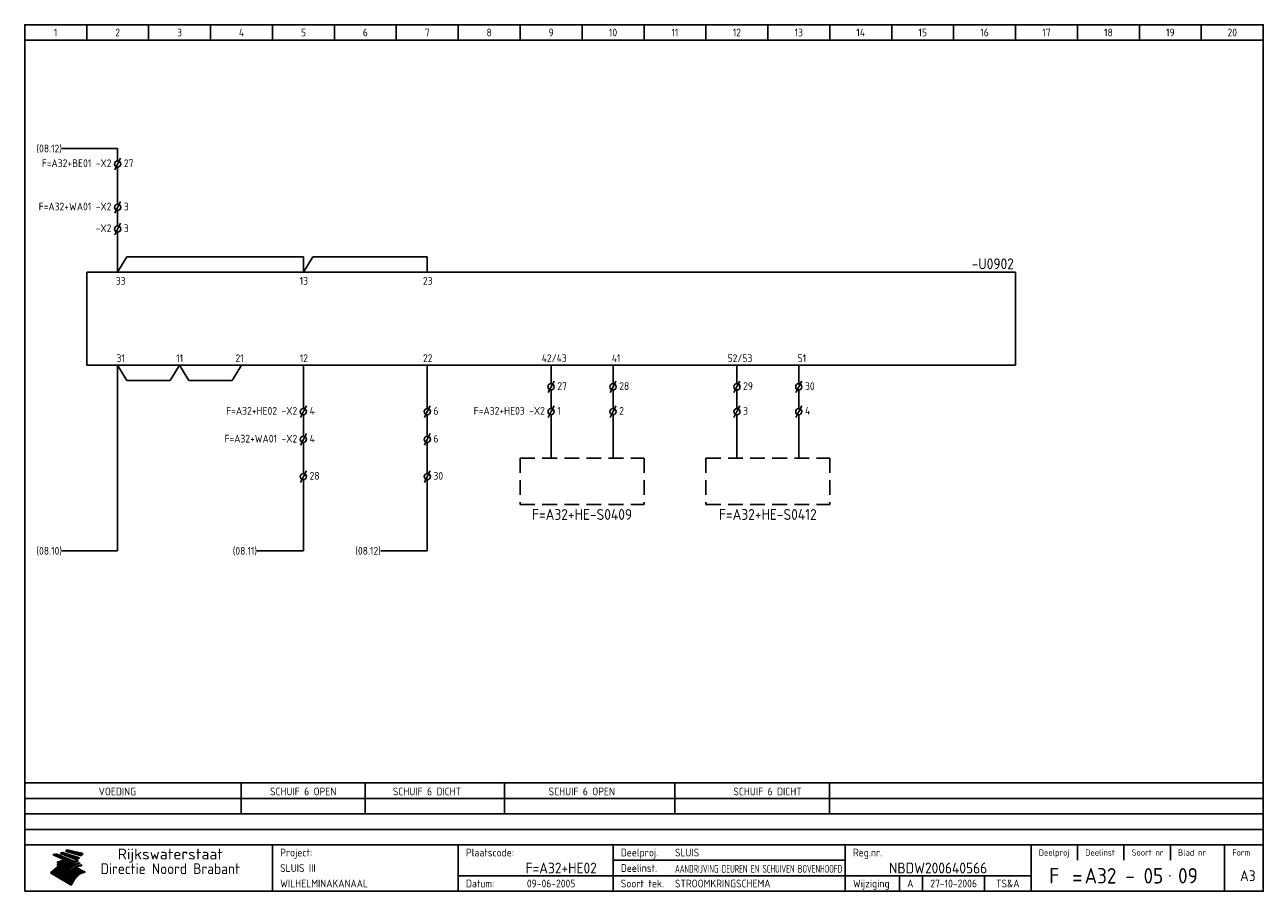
# Model space of a CAD drawing. Extents: x 10 to 410, y 10 to 290.
import ezdxf
from ezdxf.enums import TextEntityAlignment as Align

# ---------------------------------------------------------------- set-up
doc = ezdxf.new("R2010")
doc.units = 0
doc.header["$LTSCALE"] = 15
doc.header["$MEASUREMENT"] = 0
doc.header["$PDMODE"] = 1
doc.linetypes.add('DASHDOT', pattern=[1, 0.5, -0.25, 0, -0.25])
doc.linetypes.add('HIDDEN', pattern=[9.525, 6.35, -3.175])
for name, color, linetype in [('0-25', 7, 'CONTINUOUS'), ('0-35', 2, 'CONTINUOUS'), ('0-50', 3, 'CONTINUOUS'), ('B-25', 7, 'CONTINUOUS'), ('B-35', 2, 'CONTINUOUS'), ('S-25', 7, 'CONTINUOUS')]:
    doc.layers.add(name, color=color, linetype=linetype)
doc.styles.add('ISO', font='iso.shx')
doc.styles.get("Standard").update_dxf_attribs({"font": 'iso.shx'})

# ---------------------------------------------------------------- blocks, each defined once
blk = doc.blocks.new('KADERA3')
at = {"layer": '0-25'}
for p, q in [((30, 285), (30, 290)), ((50, 285), (50, 290)), ((70, 285), (70, 290)), ((90, 285), (90, 290)), ((110, 285), (110, 290)), ((130, 285), (130, 290)), ((150, 285), (150, 290)), ((170, 285), (170, 290)), ((190, 285), (190, 290)), ((210, 285), (210, 290)), ((230, 285), (230, 290)), ((250, 285), (250, 290)), ((270, 285), (270, 290)), ((290, 285), (290, 290)), ((310, 285), (310, 290)), ((330, 285), (330, 290)), ((350, 285), (350, 290)), ((370, 285), (370, 290)), ((390, 285), (390, 290)), ((10, 285), (410, 285)), ((410, 45), (10, 45)), ((410, 40), (10, 40)), ((410, 35), (10, 35)), ((410, 30), (10, 30)), ((350, 25), (350, 20)), ((365, 25), (365, 20)), ((380, 25), (380, 20)), ((200, 20), (275, 20)), ((150, 15), (335, 15)), ((292.5, 15), (292.5, 10)), ((300, 15), (300, 10)), ((320, 15), (320, 10))]:
    blk.add_line(p, q, dxfattribs=at)
at = {"layer": '0-25', "color": 7}
for p, q in [((19.1, 21.89), (25.12, 19)), ((19.1, 21.89), (25.12, 19)), ((19.17, 21.86), (20.7, 21.86)), ((19.29, 21.8), (20.83, 21.8)), ((19.4, 21.75), (20.96, 21.75)), ((19.52, 21.69), (21.09, 21.69)), ((19.64, 21.63), (21.22, 21.63)), ((19.74, 21.92), (20.56, 21.92)), ((19.75, 21.58), (21.36, 21.58)), ((19.87, 21.52), (21.49, 21.52)), ((19.99, 21.47), (21.62, 21.47)), ((20.11, 21.41), (21.75, 21.41)), ((20.22, 21.35), (21.88, 21.35)), ((20.25, 21.97), (20.43, 21.97)), ((20.34, 21.3), (22.02, 21.3)), ((20.38, 21.99), (26.02, 19.59)), ((20.38, 21.99), (26.02, 19.59)), ((20.46, 21.24), (22.15, 21.24)), ((20.57, 21.18), (22.28, 21.18)), ((20.69, 21.13), (22.41, 21.13)), ((20.81, 21.07), (22.55, 21.07)), ((20.92, 21.02), (22.68, 21.02)), ((21.04, 20.96), (22.81, 20.96)), ((21.16, 20.9), (22.94, 20.9)), ((21.27, 20.85), (23.07, 20.85)), ((21.39, 20.79), (23.21, 20.79)), ((21.47, 22.25), (26.83, 20.19)), ((21.47, 22.25), (26.83, 20.19)), ((21.49, 22.25), (23.07, 22.25)), ((21.51, 20.73), (23.34, 20.73)), ((21.6, 22.2), (23.25, 22.2)), ((21.63, 20.68), (23.47, 20.68)), ((21.65, 22.31), (22.89, 22.31)), ((21.74, 20.62), (23.6, 20.62)), ((21.75, 22.14), (23.42, 22.14)), ((21.8, 22.37), (22.71, 22.37)), ((21.86, 20.57), (23.73, 20.57)), ((21.9, 22.08), (23.6, 22.08)), ((21.94, 22.42), (22.53, 22.42)), ((21.98, 20.51), (23.87, 20.51)), ((22.04, 22.03), (23.78, 22.03)), ((22.06, 22.48), (22.36, 22.48)), ((22.09, 20.45), (24, 20.45)), ((22.18, 22.53), (27.65, 20.8)), ((22.18, 22.53), (27.65, 20.8)), ((22.19, 21.97), (23.96, 21.97)), ((22.21, 20.4), (24.13, 20.4)), ((22.33, 20.34), (24.26, 20.34)), ((22.34, 21.92), (24.13, 21.92)), ((22.37, 20), (23.08, 20)), ((22.44, 20.28), (24.4, 20.28)), ((22.48, 21.86), (24.31, 21.86)), ((22.49, 20.06), (23.04, 20.06)), ((22.56, 20.23), (24.53, 20.23)), ((22.61, 20.12), (22.93, 20.12)), ((22.63, 21.8), (24.49, 21.8)), ((22.68, 20.17), (24.66, 20.17)), ((22.71, 20.17), (22.82, 20.17)), ((23.11, 20.02), (22.77, 20.2)), ((23.11, 20.02), (22.77, 20.2)), ((22.78, 21.75), (24.67, 21.75)), ((22.79, 20.12), (24.79, 20.12)), ((22.91, 20.06), (24.92, 20.06)), ((22.92, 21.69), (24.85, 21.69)), ((23.03, 20), (25.06, 20)), ((23.07, 21.63), (25.02, 21.63)), ((23.14, 22.99), (28.22, 21.46)), ((23.14, 22.99), (28.22, 21.46)), ((23.15, 22.98), (25.33, 22.98)), ((23.22, 21.58), (25.2, 21.58)), ((23.23, 23.04), (25.09, 23.04)), ((23.32, 23.1), (24.84, 23.1)), ((23.34, 22.93), (25.57, 22.93)), ((23.36, 21.52), (25.38, 21.52)), ((23.4, 23.15), (24.6, 23.15)), ((23.49, 23.21), (24.36, 23.21)), ((23.51, 21.47), (25.56, 21.47)), ((23.52, 22.87), (25.81, 22.87)), ((23.57, 23.27), (24.12, 23.27)), ((23.64, 23.32), (23.87, 23.32)), ((23.66, 21.41), (25.74, 21.41)), ((23.7, 23.36), (28.82, 22.17)), ((23.7, 23.36), (28.82, 22.17)), ((23.71, 22.82), (26.06, 22.82)), ((23.8, 21.35), (25.91, 21.35)), ((23.9, 22.76), (26.3, 22.76)), ((23.95, 21.3), (26.09, 21.3)), ((24.09, 22.7), (26.54, 22.7)), ((24.09, 21.24), (26.27, 21.24)), ((24.24, 21.18), (26.45, 21.18)), ((24.27, 22.65), (26.78, 22.65)), ((24.39, 21.13), (26.62, 21.13)), ((24.46, 22.59), (27.03, 22.59)), ((24.53, 21.07), (26.8, 21.07)), ((24.65, 22.53), (27.27, 22.53)), ((24.68, 21.02), (26.98, 21.02)), ((24.83, 20.96), (27.16, 20.96)), ((24.84, 22.48), (27.51, 22.48)), ((24.97, 20.9), (27.34, 20.9)), ((25.02, 22.42), (27.75, 22.42)), ((25.12, 20.85), (27.51, 20.85)), ((25.21, 22.37), (28, 22.37)), ((25.27, 20.79), (27.63, 20.79)), ((25.4, 22.31), (28.24, 22.31)), ((25.41, 20.73), (27.57, 20.73)), ((25.56, 20.68), (27.51, 20.68)), ((25.58, 22.25), (28.48, 22.25)), ((25.71, 20.62), (27.44, 20.62)), ((25.77, 22.2), (28.72, 22.2)), ((25.85, 20.57), (27.37, 20.57)), ((25.96, 22.14), (28.79, 22.14)), ((26, 20.51), (27.29, 20.51)), ((26.15, 22.08), (28.75, 22.08)), ((26.15, 20.45), (27.22, 20.45)), ((26.29, 20.4), (27.14, 20.4)), ((26.33, 22.03), (28.71, 22.03)), ((26.44, 20.34), (27.06, 20.34)), ((26.52, 21.97), (28.66, 21.97)), ((26.59, 20.28), (26.97, 20.28)), ((26.71, 21.92), (28.62, 21.92)), ((26.73, 20.23), (26.89, 20.23)), ((26.9, 21.86), (28.57, 21.86)), ((27.08, 21.8), (28.52, 21.8)), ((27.27, 21.75), (28.48, 21.75)), ((27.46, 21.69), (28.43, 21.69)), ((27.65, 21.63), (28.38, 21.63)), ((27.83, 21.58), (28.33, 21.58)), ((28.02, 21.52), (28.28, 21.52)), ((28.21, 21.47), (28.22, 21.47)), ((20.58, 17.88), (18.3, 16)), ((20.58, 17.88), (18.3, 16)), ((24.94, 11.97), (18.3, 16)), ((24.94, 11.97), (18.3, 16)), ((18.31, 16.01), (20.96, 16.01)), ((18.38, 16.07), (21.46, 16.07)), ((18.45, 16.12), (21.88, 16.12)), ((18.52, 16.18), (22.15, 16.18)), ((18.59, 16.23), (22.38, 16.23)), ((18.65, 16.29), (22.58, 16.29)), ((18.72, 16.35), (22.75, 16.35)), ((18.79, 16.4), (22.91, 16.4)), ((18.86, 16.46), (20.6, 16.46)), ((18.93, 16.52), (20.6, 16.52)), ((18.99, 16.57), (20.6, 16.57)), ((19.06, 16.63), (20.6, 16.63)), ((19.13, 16.68), (20.6, 16.68)), ((19.2, 16.74), (20.6, 16.74)), ((19.27, 16.8), (20.6, 16.8)), ((19.33, 16.85), (21.07, 16.85)), ((19.4, 16.91), (21.55, 16.91)), ((19.47, 16.97), (21.88, 16.97)), ((19.54, 17.02), (22.13, 17.02)), ((19.61, 17.08), (22.34, 17.08)), ((19.67, 17.13), (20.6, 17.13)), ((19.74, 17.19), (20.6, 17.19)), ((19.81, 17.25), (20.6, 17.25)), ((19.88, 17.3), (20.6, 17.3)), ((19.95, 17.36), (20.6, 17.36)), ((20.01, 17.42), (20.6, 17.42)), ((20.08, 17.47), (20.93, 17.47)), ((20.15, 17.53), (21.26, 17.53)), ((20.22, 17.58), (21.51, 17.58)), ((20.29, 17.64), (21.72, 17.64)), ((20.35, 17.7), (21.9, 17.7)), ((20.42, 17.75), (22.07, 17.75)), ((20.49, 17.81), (22.22, 17.81)), ((20.56, 17.87), (22.36, 17.87)), ((20.6, 19.11), (20.58, 19.51)), ((20.6, 19.11), (20.58, 19.51)), ((20.58, 19.5), (22.09, 19.5)), ((20.58, 19.44), (21.95, 19.44)), ((20.59, 19.38), (21.79, 19.38)), ((20.59, 19.33), (21.62, 19.33)), ((20.59, 19.27), (21.42, 19.27)), ((20.6, 19.22), (21.2, 19.22)), ((20.6, 19.16), (20.93, 19.16)), ((20.6, 19.11), (20.69, 19.12)), ((20.6, 19.11), (20.69, 19.12)), ((20.6, 18.79), (20.77, 18.81)), ((20.6, 18.79), (20.77, 18.81)), ((20.6, 18.29), (20.6, 18.79)), ((20.6, 18.29), (20.6, 18.79)), ((20.6, 18.77), (22.46, 18.77)), ((20.6, 18.71), (22.33, 18.71)), ((20.6, 18.65), (22.19, 18.65)), ((20.6, 18.6), (22.04, 18.6)), ((20.6, 18.54), (21.87, 18.54)), ((20.6, 18.48), (21.68, 18.48)), ((20.6, 18.43), (21.46, 18.43)), ((20.6, 18.37), (21.21, 18.37)), ((20.6, 18.29), (20.88, 18.32)), ((20.6, 18.29), (20.88, 18.32)), ((20.6, 18.32), (20.87, 18.32)), ((20.6, 17.88), (20.86, 17.91)), ((20.6, 17.88), (20.86, 17.91)), ((20.6, 17.43), (20.97, 17.48)), ((20.6, 17.43), (20.97, 17.48)), ((20.6, 17.43), (20.6, 17.09)), ((20.6, 17.43), (20.6, 17.09)), ((20.6, 17.09), (21.26, 17.16)), ((20.6, 17.09), (21.26, 17.16)), ((20.6, 16.8), (21.37, 16.89)), ((20.6, 16.8), (21.37, 16.89)), ((20.6, 16.8), (20.6, 16.45)), ((20.6, 16.8), (20.6, 16.45)), ((20.6, 16.45), (21.56, 16.56)), ((20.6, 16.45), (21.56, 16.56)), ((20.6, 15.97), (21.67, 16.09)), ((20.6, 15.97), (21.67, 16.09)), ((20.7, 16.46), (23.06, 16.46)), ((20.9, 19.55), (22.23, 19.55)), ((20.9, 18.82), (22.59, 18.82)), ((20.98, 17.92), (22.5, 17.92)), ((21.02, 17.13), (22.53, 17.13)), ((21.19, 19.61), (22.35, 19.61)), ((21.2, 16.52), (23.2, 16.52)), ((21.32, 18.88), (22.71, 18.88)), ((21.32, 17.98), (22.62, 17.98)), ((21.42, 19.67), (22.47, 19.67)), ((21.47, 17.19), (22.7, 17.19)), ((21.59, 18.03), (22.74, 18.03)), ((21.61, 18.93), (22.82, 18.93)), ((21.62, 19.72), (22.59, 19.72)), ((21.72, 16.57), (23.32, 16.57)), ((21.77, 17.25), (22.85, 17.25)), ((21.8, 19.78), (22.69, 19.78)), ((21.8, 18.09), (22.85, 18.09)), ((21.84, 18.99), (22.92, 18.99)), ((21.96, 19.83), (22.79, 19.83)), ((21.99, 18.15), (22.95, 18.15)), ((22.01, 17.3), (22.99, 17.3)), ((22.03, 19.05), (23.03, 19.05)), ((22.1, 16.63), (23.44, 16.63)), ((22.11, 19.89), (22.89, 19.89)), ((22.16, 18.2), (23.05, 18.2)), ((22.21, 19.1), (23.12, 19.1)), ((22.21, 17.36), (23.12, 17.36)), ((22.24, 19.95), (22.99, 19.95)), ((22.31, 18.26), (23.15, 18.26)), ((22.36, 19.16), (23.22, 19.16)), ((22.38, 16.68), (23.56, 16.68)), ((22.39, 17.42), (23.24, 17.42)), ((22.45, 18.32), (23.24, 18.32)), ((22.51, 19.22), (23.3, 19.22)), ((22.56, 17.47), (23.36, 17.47)), ((22.59, 18.37), (23.33, 18.37)), ((22.6, 16.74), (23.66, 16.74)), ((22.64, 19.27), (23.39, 19.27)), ((22.71, 18.43), (23.42, 18.43)), ((22.71, 17.53), (23.47, 17.53)), ((22.77, 19.33), (23.47, 19.33)), ((22.79, 16.8), (23.77, 16.8)), ((22.83, 18.48), (23.5, 18.48)), ((22.84, 17.58), (23.57, 17.58)), ((22.89, 19.38), (23.55, 19.38)), ((22.94, 18.54), (23.58, 18.54)), ((22.96, 16.85), (23.86, 16.85)), ((22.97, 17.64), (23.67, 17.64)), ((23, 19.44), (23.63, 19.44)), ((23.04, 18.6), (23.66, 18.6)), ((23.1, 19.5), (23.72, 19.5)), ((23.1, 17.7), (23.77, 17.7)), ((23.12, 16.91), (23.96, 16.91)), ((23.14, 18.65), (23.74, 18.65)), ((23.15, 19.95), (25.19, 19.95)), ((23.21, 19.55), (23.8, 19.55)), ((23.21, 17.75), (23.86, 17.75)), ((23.21, 16.01), (28.9, 16.01)), ((23.24, 18.71), (23.82, 18.71)), ((23.26, 19.89), (25.32, 19.89)), ((23.26, 16.97), (24.05, 16.97)), ((23.3, 19.61), (23.88, 19.61)), ((23.32, 17.81), (23.95, 17.81)), ((23.33, 18.77), (23.91, 18.77)), ((23.37, 16.07), (29.08, 16.07)), ((23.38, 19.83), (25.45, 19.83)), ((23.39, 19.67), (23.81, 19.67)), ((23.39, 17.02), (24.14, 17.02)), ((23.42, 18.82), (23.99, 18.82)), ((23.42, 17.87), (24.03, 17.87)), ((23.45, 19.7), (23.58, 19.79)), ((23.45, 19.7), (23.58, 19.79)), ((23.48, 19.72), (23.7, 19.72)), ((23.5, 19.78), (25.58, 19.78)), ((23.51, 18.88), (24.07, 18.88)), ((23.51, 16.12), (29.27, 16.12)), ((23.52, 17.92), (24.11, 17.92)), ((23.52, 17.08), (24.22, 17.08)), ((23.54, 18.9), (24.3, 19.42)), ((23.54, 18.9), (24.3, 19.42)), ((23.56, 19.78), (23.59, 19.78)), ((23.56, 19.39), (23.9, 19.62)), ((23.56, 19.39), (23.9, 19.62)), ((23.58, 19.79), (23.9, 19.62)), ((23.58, 19.79), (23.9, 19.62)), ((23.59, 18.93), (24.15, 18.93)), ((23.61, 19.72), (25.72, 19.72)), ((23.62, 17.98), (24.2, 17.98)), ((23.63, 17.13), (24.3, 17.13)), ((23.65, 18.59), (24.62, 19.25)), ((23.65, 18.59), (24.62, 19.25)), ((29.41, 16.17), (23.65, 16.17)), ((23.67, 18.99), (24.23, 18.99)), ((23.71, 18.03), (24.28, 18.03)), ((23.73, 19.67), (25.85, 19.67)), ((23.75, 19.05), (24.32, 19.05)), ((23.75, 17.19), (24.38, 17.19)), ((23.77, 16.23), (29.47, 16.23)), ((23.79, 18.09), (24.36, 18.09)), ((23.83, 19.1), (24.4, 19.1)), ((23.85, 19.61), (25.98, 19.61)), ((23.85, 17.25), (24.46, 17.25)), ((23.88, 18.15), (24.44, 18.15)), ((23.89, 16.29), (29.36, 16.29)), ((23.92, 19.16), (24.48, 19.16)), ((23.94, 18.19), (25.23, 19.07)), ((23.94, 18.19), (25.23, 19.07)), ((23.95, 17.3), (24.55, 17.3)), ((23.96, 19.55), (25.96, 19.55)), ((23.96, 18.2), (24.53, 18.2)), ((24, 19.22), (24.56, 19.22)), ((24, 16.35), (29.24, 16.35)), ((24.04, 18.26), (24.61, 18.26)), ((24.05, 17.36), (24.63, 17.36)), ((24.06, 17.88), (25.34, 18.76)), ((24.06, 17.88), (25.34, 18.76)), ((24.08, 19.5), (25.88, 19.5)), ((24.08, 19.27), (24.58, 19.27)), ((24.11, 16.4), (29.13, 16.4)), ((24.13, 18.32), (24.69, 18.32)), ((24.14, 17.42), (24.71, 17.42)), ((24.16, 19.33), (24.47, 19.33)), ((24.2, 19.44), (25.79, 19.44)), ((24.21, 18.37), (24.77, 18.37)), ((24.21, 16.46), (29.02, 16.46)), ((24.23, 17.47), (24.79, 17.47)), ((24.24, 17.48), (25.52, 18.36)), ((24.24, 17.48), (25.52, 18.36)), ((24.25, 19.38), (24.36, 19.38)), ((24.29, 18.43), (24.85, 18.43)), ((24.3, 19.42), (24.62, 19.25)), ((24.3, 19.42), (24.62, 19.25)), ((24.31, 19.38), (25.71, 19.38)), ((24.31, 17.53), (24.87, 17.53)), ((24.31, 16.52), (28.91, 16.52)), ((24.35, 17.17), (25.64, 18.05)), ((24.35, 17.17), (25.64, 18.05)), ((24.37, 18.48), (24.94, 18.48)), ((24.39, 17.58), (24.96, 17.58)), ((24.4, 16.57), (28.79, 16.57)), ((24.43, 19.33), (25.62, 19.33)), ((24.45, 18.54), (25.02, 18.54)), ((24.47, 17.64), (25.04, 17.64)), ((24.49, 16.63), (28.68, 16.63)), ((24.54, 18.6), (25.1, 18.6)), ((24.55, 19.27), (25.54, 19.27)), ((24.56, 17.7), (25.12, 17.7)), ((24.57, 16.68), (28.57, 16.68)), ((24.62, 18.65), (25.18, 18.65)), ((24.63, 16.72), (25.91, 17.6)), ((24.63, 16.72), (25.91, 17.6)), ((24.64, 17.75), (25.2, 17.75)), ((24.66, 16.74), (28.45, 16.74)), ((24.67, 19.22), (25.45, 19.22)), ((24.7, 18.71), (25.27, 18.71)), ((24.72, 17.81), (25.29, 17.81)), ((24.74, 16.8), (28.34, 16.8)), ((24.78, 19.16), (25.37, 19.16)), ((24.78, 18.77), (25.34, 18.77)), ((24.8, 17.87), (25.37, 17.87)), ((24.82, 16.85), (28.23, 16.85)), ((24.87, 18.82), (25.4, 18.82)), ((24.89, 17.92), (25.45, 17.92)), ((24.9, 19.1), (25.28, 19.1)), ((24.9, 16.91), (28.11, 16.91)), ((24.95, 18.88), (25.45, 18.88)), ((24.97, 17.98), (25.53, 17.98)), ((24.99, 16.97), (28, 16.97)), ((25.02, 19.05), (25.2, 19.05)), ((25.03, 18.93), (25.51, 18.93)), ((25.05, 18.03), (25.61, 18.03)), ((25.07, 17.02), (27.89, 17.02)), ((25.11, 18.99), (25.57, 18.99)), ((26.02, 19.59), (25.12, 19)), ((26.02, 19.59), (25.12, 19)), ((25.13, 18.09), (25.68, 18.09)), ((25.15, 17.08), (27.77, 17.08)), ((25.19, 19.05), (25.63, 19.05)), ((25.21, 18.15), (25.75, 18.15)), ((25.23, 17.13), (27.66, 17.13)), ((25.26, 19.1), (25.7, 19.1)), ((25.3, 18.2), (25.82, 18.2)), ((25.31, 17.19), (27.55, 17.19)), ((25.33, 19.16), (25.77, 19.16)), ((25.38, 18.26), (25.89, 18.26)), ((25.39, 19.22), (25.85, 19.22)), ((25.4, 17.25), (27.43, 17.25)), ((25.46, 18.32), (25.97, 18.32)), ((25.47, 19.27), (25.93, 19.27)), ((25.48, 17.3), (27.32, 17.3)), ((25.54, 19.33), (26.03, 19.33)), ((25.54, 18.37), (26.06, 18.37)), ((25.56, 17.36), (27.21, 17.36)), ((25.62, 18.43), (26.14, 18.43)), ((25.63, 19.38), (26.13, 19.38)), ((25.64, 17.42), (27.1, 17.42)), ((25.7, 18.48), (26.24, 18.48)), ((25.72, 19.44), (26.24, 19.44)), ((25.73, 17.47), (26.98, 17.47)), ((25.79, 18.54), (26.34, 18.54)), ((25.81, 17.53), (26.87, 17.53)), ((25.82, 19.5), (26.36, 19.5)), ((25.89, 18.6), (26.46, 18.6)), ((25.89, 17.58), (26.76, 17.58)), ((25.93, 19.55), (26.53, 19.55)), ((25.96, 17.64), (26.64, 17.64)), ((25.99, 18.65), (26.58, 18.65)), ((26.04, 17.7), (26.59, 17.7)), ((26.06, 19.61), (26.85, 19.61)), ((26.1, 18.71), (26.72, 18.71)), ((26.12, 17.75), (26.67, 17.75)), ((26.2, 17.81), (26.76, 17.81)), ((26.21, 19.67), (27.23, 19.67)), ((26.23, 18.77), (26.89, 18.77)), ((26.29, 17.87), (26.86, 17.87)), ((26.37, 18.82), (27.09, 18.82)), ((26.39, 17.92), (26.97, 17.92)), ((26.44, 19.72), (27.18, 19.72)), ((26.49, 17.98), (27.09, 17.98)), ((26.53, 18.88), (27.34, 18.88)), ((26.56, 17.68), (29.54, 16.2)), ((26.56, 17.68), (29.54, 16.2)), ((26.6, 18.03), (27.22, 18.03)), ((26.72, 18.09), (27.38, 18.09)), ((26.73, 18.93), (27.66, 18.93)), ((26.85, 18.15), (27.56, 18.15)), ((26.99, 18.99), (27.9, 18.99)), ((27, 18.2), (27.8, 18.2)), ((27.13, 19.78), (27.25, 19.64)), ((27.13, 19.78), (27.25, 19.64)), ((27.18, 18.26), (28.13, 18.26)), ((27.26, 19.05), (27.84, 19.05)), ((27.39, 18.32), (28.47, 18.32)), ((27.7, 18.37), (28.49, 18.37)), ((27.78, 19.1), (27.93, 18.96)), ((27.78, 19.1), (27.93, 18.96)), ((28, 18.43), (28.44, 18.43)), ((28.29, 15.83), (29.54, 16.2)), ((28.29, 15.83), (29.54, 16.2)), ((28.39, 18.48), (28.54, 18.32)), ((28.39, 18.48), (28.54, 18.32)), ((29.54, 16.2), (29.45, 16.17)), ((29.54, 16.2), (29.45, 16.17)), ((29.46, 16.18), (29.47, 16.18)), ((18.38, 15.95), (20.6, 15.95)), ((18.47, 15.9), (20.6, 15.9)), ((18.57, 15.84), (20.6, 15.84)), ((18.66, 15.78), (20.6, 15.78)), ((18.75, 15.73), (20.6, 15.73)), ((18.85, 15.67), (20.6, 15.67)), ((18.94, 15.62), (20.6, 15.62)), ((19.03, 15.56), (27.83, 15.56)), ((19.12, 15.5), (27.75, 15.5)), ((19.22, 15.45), (27.66, 15.45)), ((19.31, 15.39), (27.58, 15.39)), ((19.4, 15.33), (27.5, 15.33)), ((19.49, 15.28), (27.43, 15.28)), ((19.59, 15.22), (27.36, 15.22)), ((19.68, 15.17), (27.29, 15.17)), ((19.77, 15.11), (27.22, 15.11)), ((19.86, 15.05), (27.15, 15.05)), ((19.96, 15), (27.09, 15)), ((20.05, 14.94), (27.02, 14.94)), ((20.14, 14.88), (26.96, 14.88)), ((20.24, 14.83), (26.9, 14.83)), ((20.33, 14.77), (26.84, 14.77)), ((20.42, 14.72), (26.79, 14.72)), ((20.51, 14.66), (26.73, 14.66)), ((20.6, 15.97), (20.6, 15.58)), ((20.6, 15.97), (20.6, 15.58)), ((20.6, 15.58), (21.95, 15.73)), ((20.6, 15.58), (21.95, 15.73)), ((20.61, 14.6), (26.68, 14.6)), ((20.7, 14.55), (26.62, 14.55)), ((20.79, 14.49), (26.57, 14.49)), ((20.88, 14.43), (26.52, 14.43)), ((20.94, 15.62), (27.92, 15.62)), ((20.98, 14.38), (26.47, 14.38)), ((21.07, 14.32), (26.42, 14.32)), ((21.16, 14.27), (26.38, 14.27)), ((21.25, 14.21), (26.33, 14.21)), ((21.35, 14.15), (26.29, 14.15)), ((21.44, 14.1), (26.24, 14.1)), ((21.45, 15.67), (28.01, 15.67)), ((21.53, 14.04), (26.2, 14.04)), ((21.63, 13.98), (26.16, 13.98)), ((21.72, 13.93), (26.12, 13.93)), ((21.81, 13.87), (26.08, 13.87)), ((21.9, 13.82), (26.04, 13.82)), ((21.96, 15.73), (28.11, 15.73)), ((22, 13.76), (26, 13.76)), ((22.09, 13.7), (25.96, 13.7)), ((22.18, 13.65), (25.93, 13.65)), ((22.27, 13.59), (25.89, 13.59)), ((22.34, 15.78), (28.21, 15.78)), ((22.37, 13.53), (25.86, 13.53)), ((22.46, 13.48), (25.82, 13.48)), ((22.55, 13.42), (25.79, 13.42)), ((22.62, 15.84), (28.33, 15.84)), ((22.65, 13.37), (25.76, 13.37)), ((22.74, 13.31), (25.73, 13.31)), ((22.83, 13.25), (25.69, 13.25)), ((22.84, 15.9), (28.52, 15.9)), ((22.92, 13.2), (25.66, 13.2)), ((23.02, 13.14), (25.63, 13.14)), ((23.04, 15.95), (28.71, 15.95)), ((23.11, 13.08), (25.59, 13.08)), ((23.2, 13.03), (25.56, 13.03)), ((23.29, 12.97), (25.53, 12.97)), ((23.39, 12.92), (25.5, 12.92)), ((23.48, 12.86), (25.46, 12.86)), ((23.57, 12.8), (25.43, 12.8)), ((23.66, 12.75), (25.4, 12.75)), ((23.76, 12.69), (25.36, 12.69)), ((23.85, 12.63), (25.33, 12.63)), ((23.94, 12.58), (25.3, 12.58)), ((24.04, 12.52), (25.26, 12.52)), ((24.13, 12.47), (25.23, 12.47)), ((24.22, 12.41), (25.2, 12.41)), ((24.31, 12.35), (25.17, 12.35)), ((24.41, 12.3), (25.13, 12.3)), ((24.5, 12.24), (25.1, 12.24)), ((24.59, 12.18), (25.07, 12.18)), ((24.68, 12.13), (25.03, 12.13)), ((24.78, 12.07), (25, 12.07)), ((24.87, 12.02), (24.97, 12.02)), ((24.94, 11.97), (25.81, 13.45)), ((24.94, 11.97), (25.81, 13.45))]:
    blk.add_line(p, q, dxfattribs=at)
for centre, radius, start, end in [((19.15, 29.7), 7.8, 269.6055, 279.0886), ((19.15, 29.7), 7.8, 269.6055, 279.0886), ((19.93, 25.38), 5.91, 276.3402, 298.7463), ((19.93, 25.38), 5.91, 276.3402, 298.7463), ((19.84, 25.09), 6.03, 278.129, 302.868), ((19.84, 25.09), 6.03, 278.129, 302.868), ((19.84, 27.26), 5.27, 288.0217, 296.3084), ((19.84, 27.26), 5.27, 288.0217, 296.3084), ((20.49, 27.56), 5.28, 300.0654, 307.393), ((20.49, 27.56), 5.28, 300.0654, 307.393), ((24.11, 24.7), 5.26, 301.1147, 312.2814), ((24.11, 24.7), 5.26, 301.1147, 312.2814), ((21.95, 27.32), 8.59, 316.9248, 323.1399), ((21.95, 27.32), 8.59, 316.9248, 323.1399), ((20.21, 23.78), 5.91, 273.6149, 304.3803), ((20.21, 23.78), 5.91, 273.6149, 304.3803), ((20.35, 24.56), 5.76, 274.164, 302.5474), ((20.35, 24.56), 5.76, 274.164, 302.5474), ((20.05, 24.28), 6.02, 277.9472, 305.7139), ((20.05, 24.28), 6.02, 277.9472, 305.7139), ((20.04, 23.49), 6.09, 278.8115, 306.4242), ((20.04, 23.49), 6.09, 278.8115, 306.4242), ((20.53, 23.07), 5.96, 277.0519, 304.973), ((20.53, 23.07), 5.96, 277.0519, 304.973), ((20.72, 22.76), 5.91, 276.3402, 304.3803), ((20.72, 22.76), 5.91, 276.3402, 304.3803), ((21.06, 22.34), 5.81, 274.9043, 303.1745), ((21.06, 22.34), 5.81, 274.9043, 303.1745), ((20.82, 22.06), 6.04, 278.1111, 305.8489), ((20.82, 22.06), 6.04, 278.1111, 305.8489), ((21.3, 21.6), 5.91, 276.3402, 304.3803), ((21.3, 21.6), 5.91, 276.3402, 304.3803), ((27.05, 17.17), 2.63, 107.4286, 133.7799), ((27.05, 17.17), 2.63, 107.4286, 133.7799), ((27.45, 16.91), 2.81, 110.4143, 138.7411), ((27.45, 16.91), 2.81, 110.4143, 138.7411), ((27.57, 15.64), 3.4, 98.1566, 126.9045), ((27.57, 15.64), 3.4, 98.1566, 126.9045), ((27.91, 15.54), 3.39, 100.5835, 132.088), ((27.91, 15.54), 3.39, 100.5835, 132.088), ((28.21, 14.74), 3.67, 95.7581, 128.7216), ((28.21, 14.74), 3.67, 95.7581, 128.7216), ((27.01, 16.84), 2.93, 87.7348, 104.8316), ((27.01, 16.84), 2.93, 87.7348, 104.8316), ((27.37, 15.71), 3.93, 91.7838, 103.2817), ((27.37, 15.71), 3.93, 91.7838, 103.2817), ((28.4, 15.05), 3.21, 96.3886, 125.0052), ((28.4, 15.05), 3.21, 96.3886, 125.0052), ((27.82, 16.31), 2.8, 90.634, 105.1984), ((27.82, 16.31), 2.8, 90.634, 105.1984), ((28.19, 15.04), 3.93, 93.8342, 103.2817), ((28.19, 15.04), 3.93, 93.8342, 103.2817), ((28.58, 15.69), 2.8, 93.8141, 105.1984), ((28.58, 15.69), 2.8, 93.8141, 105.1984), ((28.95, 14.41), 3.93, 96.0135, 103.2817), ((28.95, 14.41), 3.93, 96.0135, 103.2817), ((31.24, 10.26), 6.3, 117.9568, 149.6251), ((31.24, 10.26), 6.3, 117.9568, 149.6251)]:
    blk.add_arc(centre, radius, start, end, dxfattribs=at)
at = {"layer": '0-35'}
for p, q in [((90, 25), (90, 10)), ((150, 25), (150, 10)), ((200, 25), (200, 10)), ((275, 25), (275, 10)), ((335, 25), (335, 10)), ((397.5, 25), (397.5, 10))]:
    blk.add_line(p, q, dxfattribs=at)
at = {"layer": '0-50'}
for p, q in [((10, 25), (410, 25)), ((348.75, 15), (351.25, 15)), ((348.75, 13.5), (351.25, 13.5))]:
    blk.add_line(p, q, dxfattribs=at)
blk.add_lwpolyline([(10, 10), (410, 10), (410, 290), (10, 290)], close=True, dxfattribs=at)
at = {"layer": '0-50', "const_width": 0.25}
blk.add_lwpolyline([(379.75, 15, 1), (380, 15, 1)], format="xyb", close=True, dxfattribs=at)
at = {"layer": '0-25', "style": 'ISO'}
for s, height, p in [('Project:', 2.5, (92.5, 22.5)), ('Plaatscode:', 2.5, (152.5, 22.5)), ('Deelproj.', 2.5, (202.5, 22.5)), ('Reg.nr.', 2.5, (277.5, 22.5)), ('Deelproj', 2, (337.5, 22.5)), ('Deelinst', 2, (352.5, 22.5)), ('Soort nr', 2, (367.5, 22.5)), ('Blad nr', 2, (382.5, 22.5)), ('Form', 2, (400, 22.5)), ('Deelinst.', 2.5, (202.5, 17.5)), ('Datum:', 2.5, (152.5, 12.5)), ('Soort tek.', 2.5, (202.5, 12.5)), ('Wijziging', 2.5, (277.5, 12.5))]:
    blk.add_text(s, height=height, dxfattribs=at).set_placement(p, align=Align.MIDDLE_LEFT)
for tag, p in [('STR1', (20, 287.5)), ('STR2', (40, 287.5)), ('STR3', (60, 287.5)), ('STR4', (80, 287.5)), ('STR5', (100, 287.5)), ('STR6', (120, 287.5)), ('STR7', (140, 287.5)), ('STR8', (160, 287.5)), ('STR9', (180, 287.5)), ('STR10', (200, 287.5)), ('STR11', (220, 287.5)), ('STR12', (240, 287.5)), ('STR13', (260, 287.5)), ('STR14', (280, 287.5)), ('STR15', (300, 287.5)), ('STR16', (320, 287.5)), ('STR17', (340, 287.5)), ('STR18', (360, 287.5)), ('STR19', (380, 287.5)), ('STR20', (400, 287.5)), ('W', (180, 12.5)), ('Z', (310, 12.5)), ('Y', (327.5, 12.5))]:
    blk.add_attdef(tag, text='', height=2.5, dxfattribs=at).set_placement(p, align=Align.MIDDLE)
for tag, p in [('N', (220, 22.5)), ('B', (92.5, 17.5)), ('P', (220, 17.5)), ('C', (92.5, 12.5)), ('U', (220, 12.5)), ('REV', (295, 12.5))]:
    blk.add_attdef(tag, text='', height=2.5, dxfattribs=at).set_placement(p, align=Align.MIDDLE_LEFT)
at = {"layer": '0-35', "style": 'ISO', "width": 1.182609}
blk.add_text('Rijkswaterstaat', height=3.5, dxfattribs=at).set_placement((40, 20.28), (74, 20.28), align=Align.FIT)
at = {"layer": '0-35', "color": 2, "style": 'ISO', "width": 1.016949}
blk.add_text('Directie Noord Brabant', height=3.5, dxfattribs=at).set_placement((34.5, 15.53), (79.5, 15.53), align=Align.FIT)
at = {"layer": '0-35', "style": 'ISO'}
for tag, p in [('X', (178.5, 17.5)), ('FORM', (402.5, 15))]:
    blk.add_attdef(tag, text='', height=3.5, dxfattribs=at).set_placement(p, align=Align.MIDDLE_LEFT)
blk.add_attdef('RNR', text='', height=3.5, dxfattribs=at).set_placement((305, 17.5), align=Align.MIDDLE)
at = {"layer": '0-50', "style": 'ISO'}
for tag, p in [('M', (342.5, 15)), ('O', (365, 15))]:
    blk.add_attdef(tag, text='', height=5, dxfattribs=at).set_placement(p, align=Align.MIDDLE)
blk.add_attdef('Q', text='', height=5, dxfattribs=at).set_placement((382.5, 15), align=Align.MIDDLE_LEFT)
blk = doc.blocks.new('0033')
at = {"layer": 'S-25'}
for p in [(-0.94, -1.88), (0.94, 1.88)]:
    blk.add_line(p, (0, 0), dxfattribs=at)
blk.add_circle((0, 0), 1, dxfattribs=at)
at = {"layer": 'B-25'}
blk.add_attdef('KT', text='', height=2.5, dxfattribs=at).set_placement((-2, -1), align=Align.RIGHT)
blk.add_attdef('KN1', (2, -1.01), '', height=2.5, dxfattribs=at)

msp = doc.modelspace()

# ---------------------------------------------------------------- linework, layer by layer
at = {"layer": 'S-25'}
for p, q in [((22, 250), (40, 250)), ((40, 250), (40, 246)), ((40, 244), (40, 232)), ((40, 230), (40, 225)), ((40, 223), (40, 210)), ((330, 210), (30, 210)), ((30, 180), (30, 210)), ((330, 210), (330, 180)), ((330, 180), (30, 180)), ((40, 180), (40, 120)), ((100, 180), (100, 166)), ((140, 180), (140, 166)), ((180, 180), (180, 174)), ((200, 180), (200, 174)), ((240, 180), (240, 174)), ((260, 180), (260, 174)), ((180, 172), (180, 166)), ((200, 172), (200, 166)), ((240, 172), (240, 166)), ((260, 172), (260, 166)), ((100, 164), (100, 157)), ((140, 164), (140, 157)), ((100, 155), (100, 145)), ((140, 155), (140, 145)), ((22, 120), (40, 120)), ((85, 120), (100, 120)), ((125, 120), (140, 120)), ((79.91, 45), (79.91, 35)), ((119.91, 45), (119.91, 35)), ((164.91, 45), (164.91, 35)), ((219.91, 45), (219.91, 35)), ((269.91, 45), (269.91, 35))]:
    msp.add_line(p, q, dxfattribs=at)
at = {"layer": 'S-25', "linetype": 'HIDDEN', "ltscale": 10}
for p, q in [((40, 210), (43, 215)), ((43, 215), (100, 215)), ((100, 210), (103, 215)), ((100, 215), (100, 210)), ((103, 215), (140, 215)), ((140, 215), (140, 210)), ((40, 180), (43, 175)), ((60, 180), (57, 175)), ((60, 180), (63, 175)), ((80, 180), (77, 175)), ((43, 175), (57, 175)), ((63, 175), (77, 175)), ((180, 164), (180, 150)), ((200, 164), (200, 150)), ((240, 164), (240, 150)), ((260, 164), (260, 150))]:
    msp.add_line(p, q, dxfattribs=at)
at = {"layer": 'S-25', "linetype": 'HIDDEN', "ltscale": 0.05}
for p, q in [((170, 150), (210, 150)), ((170, 150), (170, 135)), ((210, 150), (210, 135)), ((230, 150), (270, 150)), ((230, 150), (230, 135)), ((270, 150), (270, 135)), ((170, 135), (210, 135)), ((230, 135), (270, 135))]:
    msp.add_line(p, q, dxfattribs=at)
at = {"layer": 'S-25', "linetype": 'Continuous'}
for p, q in [((100, 120), (100, 143)), ((140, 120), (140, 143))]:
    msp.add_line(p, q, dxfattribs=at)
msp.add_point((85, 124.5), dxfattribs=at)
msp.add_point((85, 124.5), dxfattribs=at)
at = {"layer": 'S-25'}
for p in [(40, 55), (180, 50), (180, 50)]:
    msp.add_point(p, dxfattribs=at)

# ---------------------------------------------------------------- block references
ref = msp.add_blockref('KADERA3', (0, 0), dxfattribs=at)
ref.add_attrib('B', 'SLUIS III', dxfattribs={"layer": '0-25', "height": 2.5, "style": 'ISO'}).set_placement((92.5, 17.5), align=Align.MIDDLE_LEFT)
ref.add_attrib('C', 'WILHELMINAKANAAL', dxfattribs={"layer": '0-25', "height": 2.5, "style": 'ISO'}).set_placement((92.5, 12.5), align=Align.MIDDLE_LEFT)
ref.add_attrib('N', 'SLUIS', dxfattribs={"layer": '0-25', "height": 2.5, "style": 'ISO'}).set_placement((220, 22.5), align=Align.MIDDLE_LEFT)
ref.add_attrib('U', 'STROOMKRINGSCHEMA', dxfattribs={"layer": '0-25', "height": 2.5, "style": 'ISO'}).set_placement((220, 12.5), align=Align.MIDDLE_LEFT)
ref.add_attrib('M', 'F', dxfattribs={"layer": '0-50', "height": 5, "style": 'ISO'}).set_placement((342.5, 15), align=Align.MIDDLE)
ref.add_attrib('O', 'A32 - 05', dxfattribs={"layer": '0-50', "height": 5, "style": 'ISO'}).set_placement((365, 15), align=Align.MIDDLE)
ref.add_attrib('Q', '09', dxfattribs={"layer": '0-50', "height": 5, "style": 'ISO'}).set_placement((382.5, 15), align=Align.MIDDLE_LEFT)
ref.add_attrib('X', 'F=A32+HE02', dxfattribs={"layer": '0-35', "height": 3.5, "style": 'ISO'}).set_placement((171.77, 17.5), align=Align.MIDDLE_LEFT)
ref.add_attrib('RNR', 'NBDW200640566', dxfattribs={"layer": '0-35', "height": 3.5, "style": 'ISO'}).set_placement((305, 17.5), align=Align.MIDDLE)
ref.add_attrib('W', '09-06-2005', dxfattribs={"layer": '0-25', "height": 2.5, "style": 'ISO'}).set_placement((180, 12.5), align=Align.MIDDLE)
ref.add_attrib('FORM', 'A3', dxfattribs={"layer": '0-35', "height": 3.5, "style": 'ISO'}).set_placement((402.5, 15), align=Align.MIDDLE_LEFT)
ref.add_attrib('REV', 'A', dxfattribs={"layer": '0-25', "height": 2.5, "style": 'ISO'}).set_placement((295, 12.5), align=Align.MIDDLE_LEFT)
ref.add_attrib('Z', '27-10-2006', dxfattribs={"layer": '0-25', "height": 2.5, "style": 'ISO'}).set_placement((310, 12.5), align=Align.MIDDLE)
ref.add_attrib('Y', 'TS&A', dxfattribs={"layer": '0-25', "height": 2.5, "style": 'ISO'}).set_placement((327.5, 12.5), align=Align.MIDDLE)
ref.add_attrib('STR1', '1', dxfattribs={"layer": '0-25', "height": 2.5, "style": 'ISO'}).set_placement((20, 287.5), align=Align.MIDDLE)
ref.add_attrib('STR2', '2', dxfattribs={"layer": '0-25', "height": 2.5, "style": 'ISO'}).set_placement((40, 287.5), align=Align.MIDDLE)
ref.add_attrib('STR3', '3', dxfattribs={"layer": '0-25', "height": 2.5, "style": 'ISO'}).set_placement((60, 287.5), align=Align.MIDDLE)
ref.add_attrib('STR4', '4', dxfattribs={"layer": '0-25', "height": 2.5, "style": 'ISO'}).set_placement((80, 287.5), align=Align.MIDDLE)
ref.add_attrib('STR5', '5', dxfattribs={"layer": '0-25', "height": 2.5, "style": 'ISO'}).set_placement((100, 287.5), align=Align.MIDDLE)
ref.add_attrib('STR6', '6', dxfattribs={"layer": '0-25', "height": 2.5, "style": 'ISO'}).set_placement((120, 287.5), align=Align.MIDDLE)
ref.add_attrib('STR7', '7', dxfattribs={"layer": '0-25', "height": 2.5, "style": 'ISO'}).set_placement((140, 287.5), align=Align.MIDDLE)
ref.add_attrib('STR8', '8', dxfattribs={"layer": '0-25', "height": 2.5, "style": 'ISO'}).set_placement((160, 287.5), align=Align.MIDDLE)
ref.add_attrib('STR9', '9', dxfattribs={"layer": '0-25', "height": 2.5, "style": 'ISO'}).set_placement((180, 287.5), align=Align.MIDDLE)
ref.add_attrib('STR10', '10', dxfattribs={"layer": '0-25', "height": 2.5, "style": 'ISO'}).set_placement((200, 287.5), align=Align.MIDDLE)
ref.add_attrib('STR11', '11', dxfattribs={"layer": '0-25', "height": 2.5, "style": 'ISO'}).set_placement((220, 287.5), align=Align.MIDDLE)
ref.add_attrib('STR12', '12', dxfattribs={"layer": '0-25', "height": 2.5, "style": 'ISO'}).set_placement((240, 287.5), align=Align.MIDDLE)
ref.add_attrib('STR13', '13', dxfattribs={"layer": '0-25', "height": 2.5, "style": 'ISO'}).set_placement((260, 287.5), align=Align.MIDDLE)
ref.add_attrib('STR14', '14', dxfattribs={"layer": '0-25', "height": 2.5, "style": 'ISO'}).set_placement((280, 287.5), align=Align.MIDDLE)
ref.add_attrib('STR15', '15', dxfattribs={"layer": '0-25', "height": 2.5, "style": 'ISO'}).set_placement((300, 287.5), align=Align.MIDDLE)
ref.add_attrib('STR16', '16', dxfattribs={"layer": '0-25', "height": 2.5, "style": 'ISO'}).set_placement((320, 287.5), align=Align.MIDDLE)
ref.add_attrib('STR17', '17', dxfattribs={"layer": '0-25', "height": 2.5, "style": 'ISO'}).set_placement((340, 287.5), align=Align.MIDDLE)
ref.add_attrib('STR18', '18', dxfattribs={"layer": '0-25', "height": 2.5, "style": 'ISO'}).set_placement((360, 287.5), align=Align.MIDDLE)
ref.add_attrib('STR19', '19', dxfattribs={"layer": '0-25', "height": 2.5, "style": 'ISO'}).set_placement((380, 287.5), align=Align.MIDDLE)
ref.add_attrib('STR20', '20', dxfattribs={"layer": '0-25', "height": 2.5, "style": 'ISO'}).set_placement((400, 287.5), align=Align.MIDDLE)
at = {"layer": 'S-25', "linetype": 'DASHDOT', "ltscale": 10}
for p, values in [((40, 245), {'KN1': '27', 'KT': 'F=A32+BE01 -X2'}), ((40, 231), {'KN1': '3', 'KT': 'F=A32+WA01 -X2'}), ((40, 224), {'KN1': '3', 'KT': '-X2'}), ((180, 173), {'KN1': '27'}), ((200, 173), {'KN1': '28'}), ((240, 173), {'KN1': '29'}), ((260, 173), {'KN1': '30'}), ((100, 165), {'KN1': '4', 'KT': 'F=A32+HE02 -X2'}), ((140, 165), {'KN1': '6'}), ((180, 165), {'KN1': '1', 'KT': 'F=A32+HE03 -X2'}), ((200, 165), {'KN1': '2'}), ((240, 165), {'KN1': '3'}), ((260, 165), {'KN1': '4'}), ((100, 156), {'KN1': '4', 'KT': 'F=A32+WA01 -X2'}), ((140, 156), {'KN1': '6'}), ((100, 144), {'KN1': '28'}), ((140, 144), {'KN1': '30'})]:
    msp.add_blockref('0033', p, dxfattribs=at).add_auto_attribs(values)

# ---------------------------------------------------------------- texts
at = {"layer": 'B-25', "style": 'ISO'}
for s, p in [('(08.12)', (22, 250)), ('(08.10)', (22, 120)), ('(08.11)', (85, 120)), ('(08.12)', (125, 120))]:
    msp.add_text(s, height=2.5, dxfattribs=at).set_placement(p, align=Align.MIDDLE_RIGHT)
for s, p in [('33', (41, 206)), ('13', (100.15, 206)), ('23', (140.15, 206)), ('31', (41, 181)), ('11', (60.04, 181)), ('21', (79.38, 181)), ('12', (100.15, 181)), ('22', (140.15, 181)), ('42/43', (181, 181)), ('41', (201, 181)), ('52/53', (241, 181)), ('51', (261, 181)), ('VOEDING', (39.91, 41)), ('SCHUIF 6 OPEN', (99.91, 41)), ('SCHUIF 6 DICHT', (139.91, 41)), ('SCHUIF 6 OPEN', (189.91, 41)), ('SCHUIF 6 DICHT', (249.91, 41))]:
    msp.add_text(s, height=2.5, dxfattribs=at).set_placement(p, align=Align.CENTER)
at = {"layer": 'B-25', "style": 'ISO', "width": 0.795789}
msp.add_text('AANDRIJVING DEUREN EN SCHUIVEN BOVENHOOFD', height=2.5, dxfattribs=at).set_placement((220, 16), (274, 16), align=Align.FIT)
at = {"layer": 'B-35', "style": 'ISO'}
for s, p in [('-U0902', (322.65, 211)), ('F=A32+HE-S0409', (190, 130)), ('F=A32+HE-S0412', (250, 130))]:
    msp.add_text(s, height=3.5, dxfattribs=at).set_placement(p, align=Align.CENTER)

doc.saveas('drawing.dxf')
